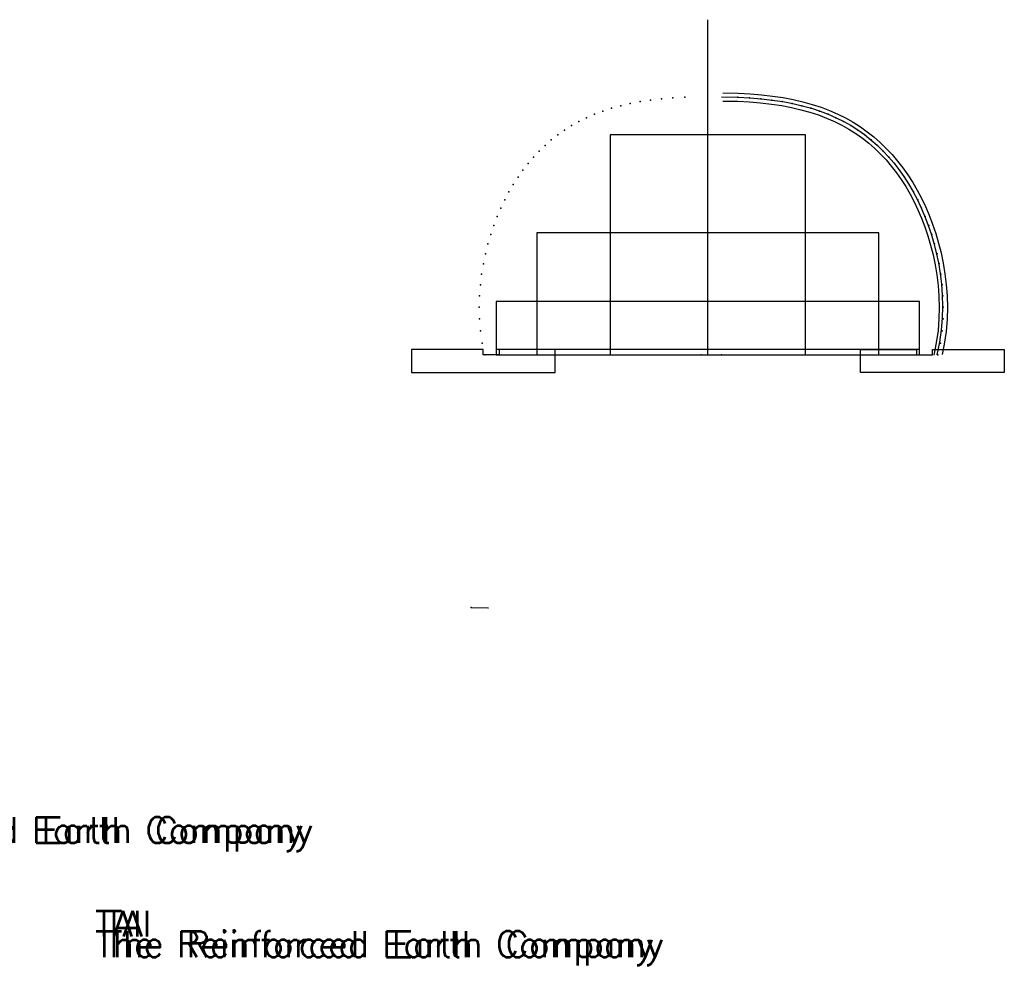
# Model space of a CAD drawing. Extents: x -21 to 2859, y -18 to 3983.
# Tile 46 of 47: x 732 to 1458, y 358 to 1055. Entities that reach past the tile are written whole.
import ezdxf

# ---------------------------------------------------------------- set-up
doc = ezdxf.new("R2010")
doc.units = 0
doc.header["$LTSCALE"] = 25.4
doc.header["$MEASUREMENT"] = 0
for name, color, linetype in [('BDR-INFO', 1, 'CONTINUOUS'), ('BDR-TEXT', 1, 'CONTINUOUS'), ('BORDER', 1, 'CONTINUOUS'), ('PAN_AREA', 1, 'CONTINUOUS'), ('SYMBOLS', 1, 'CONTINUOUS'), ('TRASH', 1, 'CONTINUOUS')]:
    doc.layers.add(name, color=color, linetype=linetype)
doc.styles.add('TXT_SHX', font='txt.shx')

msp = doc.modelspace()

# ---------------------------------------------------------------- linework, layer by layer
at = {"layer": 'BDR-INFO', "color": 6, "linetype": 'CONTINUOUS'}
for points in [[(1250.39, 1001.03), (1261.64, 1000.81), (1270.47, 1000.35), (1278.9, 999.65), (1287.01, 998.71), (1294.8, 997.54), (1302.27, 996.13), (1309.43, 994.48), (1316.29, 992.58), (1322.86, 990.44), (1329.14, 988.05), (1335.17, 985.41), (1340.94, 982.53), (1346.48, 979.41), (1351.78, 976.04), (1356.86, 972.43), (1361.74, 968.58), (1366.4, 964.49), (1370.86, 960.17), (1375.13, 955.61), (1379.21, 950.82), (1383.1, 945.81), (1386.79, 940.56), (1390.31, 935.09), (1393.63, 929.39), (1396.76, 923.47), (1399.7, 917.31), (1402.43, 910.93), (1404.96, 904.32), (1407.27, 897.48), (1409.35, 890.41), (1411.18, 883.1), (1412.75, 875.56), (1414.04, 867.78), (1415.01, 859.76), (1415.63, 851.5), (1415.86, 842.99), (1415.65, 834.22), (1414.94, 825.2), (1413.63, 815.9), (1412.01, 808.25)], [(1250.43, 995.02), (1261.42, 994.82), (1270.06, 994.36), (1278.31, 993.68), (1286.22, 992.77), (1293.8, 991.63), (1301.04, 990.26), (1307.96, 988.66), (1314.56, 986.83), (1320.86, 984.78), (1326.88, 982.49), (1332.63, 979.98), (1338.13, 977.23), (1343.39, 974.26), (1348.43, 971.06), (1353.26, 967.62), (1357.9, 963.96), (1362.33, 960.07), (1366.59, 955.96), (1370.66, 951.61), (1374.55, 947.04), (1378.27, 942.24), (1381.82, 937.21), (1385.19, 931.96), (1388.38, 926.48), (1391.4, 920.77), (1394.23, 914.84), (1396.87, 908.68), (1399.31, 902.29), (1401.55, 895.67), (1403.56, 888.83), (1405.33, 881.76), (1406.85, 874.46), (1408.09, 866.93), (1409.03, 859.18), (1409.63, 851.19), (1409.86, 842.98), (1409.66, 834.53), (1408.97, 825.85), (1407.72, 816.94), (1405.8, 807.84)]]:
    msp.add_lwpolyline(points, dxfattribs=at)
at = {"layer": 'BDR-TEXT', "color": 7, "linetype": 'CONTINUOUS'}
for points in [[(1249.53, 998.05), (1261.64, 997.82), (1270.44, 997.36), (1278.83, 996.66), (1286.88, 995.74), (1294.58, 994.58), (1301.94, 993.19), (1308.97, 991.56), (1315.67, 989.71), (1322.06, 987.63), (1328.16, 985.31), (1333.99, 982.76), (1339.56, 979.98), (1344.89, 976.97), (1350, 973.72), (1354.89, 970.25), (1359.58, 966.54), (1364.08, 962.6), (1368.38, 958.43), (1372.51, 954.03), (1376.46, 949.39), (1380.23, 944.53), (1383.82, 939.43), (1387.24, 934.1), (1390.49, 928.54), (1393.55, 922.74), (1396.42, 916.72), (1399.1, 910.46), (1401.59, 903.97), (1403.85, 897.26), (1405.9, 890.3), (1407.7, 883.12), (1409.24, 875.71), (1410.5, 868.06), (1411.46, 860.18), (1412.07, 852.07), (1412.3, 843.73), (1412.09, 835.15), (1411.4, 826.35), (1410.12, 817.31), (1408.17, 808.04)], [(1065.11, 621.8), (1077.35, 621.57), (1077.7, 621.55)]]:
    msp.add_lwpolyline(points, dxfattribs=at)
at = {"layer": 'BDR-TEXT', "color": 5, "linetype": 'CONTINUOUS'}
for p in [(1189.58, 994.61), (1197.26, 995.76), (1205.27, 996.68), (1213.6, 997.37), (1222.35, 997.83), (1261.46, 997.83), (1270.21, 997.37), (1278.54, 996.68), (1286.55, 995.76), (1294.23, 994.61), (1162.04, 987.65), (1168.47, 989.74), (1175.19, 991.6), (1182.23, 993.22), (1301.59, 993.22), (1308.62, 991.6), (1315.35, 989.74), (1321.78, 987.65), (1144.36, 979.94), (1150, 982.75), (1155.89, 985.32), (1327.93, 985.32), (1333.81, 982.75), (1339.45, 979.94), (1133.79, 973.61), (1138.96, 976.89), (1344.85, 976.89), (1350.02, 973.61), (1124.07, 966.34), (1128.83, 970.1), (1354.98, 970.1), (1359.74, 966.34), (1115.16, 958.14), (1119.52, 962.36), (1364.29, 962.36), (1368.66, 958.14), (1110.98, 953.69), (1372.83, 953.69), (1103.19, 944.11), (1106.99, 949.02), (1376.82, 949.02), (1380.63, 944.11), (1099.56, 938.98), (1384.26, 938.98), (1096.11, 933.61), (1387.7, 933.61), (1089.77, 922.21), (1092.85, 928.02), (1390.96, 928.02), (1394.04, 922.21), (1086.88, 916.16), (1396.93, 916.16), (1084.19, 909.89), (1399.62, 909.89), (1081.7, 903.39), (1402.11, 903.39), (1079.43, 896.67), (1404.38, 896.67), (1077.38, 889.71), (1406.43, 889.71), (1075.58, 882.52), (1408.24, 882.52), (1074.03, 875.11), (1409.79, 875.11), (1072.76, 867.46), (1411.05, 867.46), (1071.81, 859.57), (1412.01, 859.57), (1071.19, 851.45), (1412.62, 851.45), (1070.96, 843.1), (1412.86, 843.1), (1071.15, 834.5), (1412.66, 834.5), (1071.85, 825.66), (1411.96, 825.66), (1073.12, 816.57), (1410.69, 816.57), (1075, 808.04), (1075, 808.04), (1075, 808.04), (1234.53, 808.04), (1249.53, 808.04), (1408.81, 808.04), (1408.81, 808.04), (1065.11, 621.8)]:
    msp.add_point(p, dxfattribs=at)
at = {"layer": 'BORDER', "color": 3, "linetype": 'CONTINUOUS'}
for points in [[(1074, 808.04), (1074, 812.04), (1021, 812.04), (1021, 795.04), (1127, 795.04), (1127, 812.04), (1094.63, 812.06), (1085.73, 812.04), (1085.73, 808.04)], [(1404.81, 808.04), (1404.81, 812.04), (1457.81, 812.04), (1457.81, 795.04), (1351.81, 795.04), (1351.81, 812.04), (1384.19, 812.06), (1393.08, 812.04), (1393.08, 808.04)]]:
    msp.add_lwpolyline(points, close=True, dxfattribs=at)
at = {"layer": 'SYMBOLS', "color": 253, "linetype": 'CONTINUOUS'}
msp.add_line((1239.41, 808.04), (1239.41, 1054.95), dxfattribs=at)
for points in [[(1239.41, 808.04), (1311.41, 808.04), (1311.41, 970.04), (1167.41, 970.04), (1167.41, 808.04)], [(1239.41, 808.04), (1365.41, 808.04), (1365.41, 898.04), (1113.41, 898.04), (1113.41, 808.04)], [(1239.41, 808.04), (1395.41, 808.04), (1395.41, 847.39), (1083.41, 847.39), (1083.41, 808.04)]]:
    msp.add_lwpolyline(points, dxfattribs=at)
msp.add_lwpolyline([(1239.41, 808.04), (1395.41, 808.04), (1395.41, 811.98), (1083.41, 811.98), (1083.41, 808.04)], close=True, dxfattribs=at)

# ---------------------------------------------------------------- texts
at = {"layer": 'PAN_AREA', "color": 3, "linetype": 'CONTINUOUS', "style": 'TXT_SHX'}
for s, p in [('The Reinforced Earth Company', (537.03, 448.41)), ('TAI', (795.19, 379.46)), ('The Reinforced Earth Company', (795.26, 364.36))]:
    msp.add_text(s, height=19, dxfattribs=at).set_placement(p)
at = {"layer": 'TRASH', "color": 3, "linetype": 'CONTINUOUS', "style": 'TXT_SHX'}
for s, p in [('The Reinforced Earth Company', (529.86, 448.41)), ('The Reinforced Earth Company', (529.86, 448.41)), ('TAI', (788.01, 379.46)), ('TAI', (788.01, 379.46)), ('The Reinforced Earth Company', (788.09, 364.36)), ('The Reinforced Earth Company', (788.09, 364.36))]:
    msp.add_text(s, height=19, dxfattribs=at).set_placement(p)

doc.saveas('drawing.dxf')
